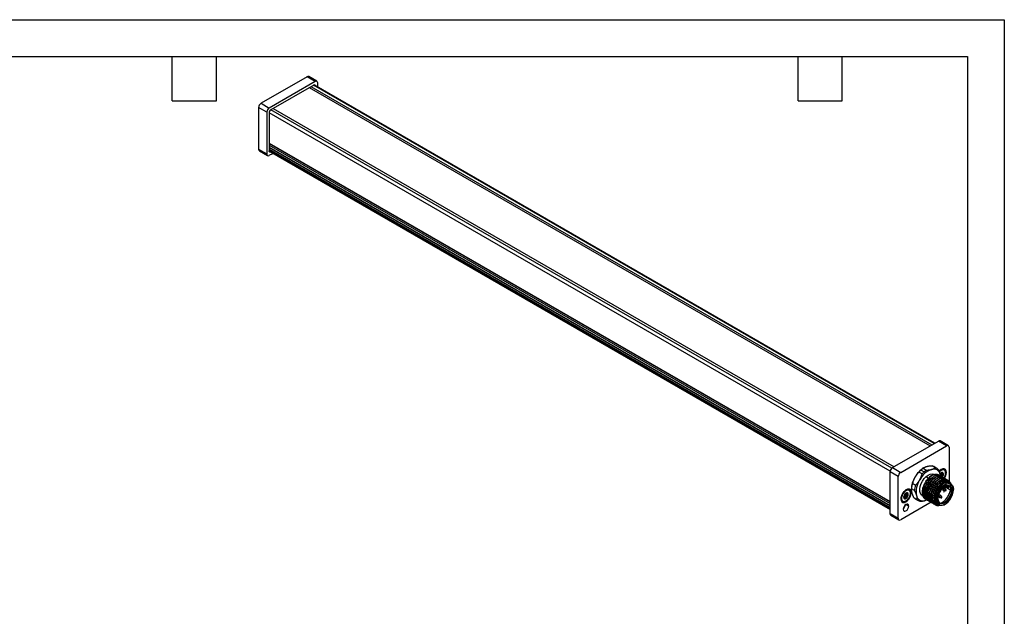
# Model space of a CAD drawing. Header units: millimetres. Extents: x 0 to 279, y 0 to 216.
# Tile 4 of 4: x 110 to 279, y 113 to 216. Entities that reach past the tile are written whole.
import ezdxf

# ---------------------------------------------------------------- set-up
doc = ezdxf.new("R2010")
doc.units = ezdxf.units.MM
doc.layers.add('TEXT', color=140, linetype='Continuous', lineweight=25)

msp = doc.modelspace()

# ---------------------------------------------------------------- linework, layer by layer
at = {"color": 7, "linetype": 'Continuous'}
for p, q in [((0, 215.9), (279.4, 215.9)), ((279.4, 215.9), (279.4, 0))]:
    msp.add_line(p, q, dxfattribs=at)
for p, q in [((159.14, 206.05), (151.22, 201.48)), ((160.55, 205.24), (159.14, 206.05)), ((160.85, 205.27), (159.44, 206.08)), ((160.55, 205.24), (152.63, 200.66)), ((160.3, 204.63), (152.89, 200.35)), ((159.53, 204.19), (266.62, 142.37)), ((159.82, 204.35), (266.9, 142.54)), ((267.32, 142.78), (160.24, 204.6)), ((267.44, 142.85), (160.37, 204.66)), ((160.98, 204.31), (160.98, 204.99)), ((152.21, 199.93), (150.79, 200.75)), ((150.79, 200.75), (150.79, 193.56)), ((151.22, 201.48), (152.63, 200.66)), ((153.31, 200.6), (260.39, 138.78)), ((152.21, 199.93), (152.21, 192.74)), ((152.6, 199.86), (152.6, 193.27)), ((259.71, 138.03), (152.6, 199.86)), ((259.99, 138.52), (152.89, 200.35)), ((152.6, 194.6), (259.69, 132.79)), ((152.6, 194.54), (259.69, 132.72)), ((152.6, 194.23), (259.69, 132.41)), ((152.6, 193.93), (259.69, 132.11)), ((152.6, 193.87), (259.69, 132.05)), ((150.79, 193.56), (152.21, 192.74)), ((150.92, 193.28), (152.33, 192.47)), ((152.6, 193.57), (259.69, 131.75)), ((259.69, 131.51), (152.6, 193.33)), ((152.61, 193.19), (259.69, 131.38)), ((152.63, 192.5), (153.22, 192.84)), ((260.11, 138.62), (268.03, 143.19)), ((269.45, 142.37), (268.03, 143.19)), ((269.75, 142.4), (268.33, 143.22)), ((261.53, 137.8), (269.45, 142.37)), ((269.87, 142.13), (269.87, 136.29)), ((261.1, 137.07), (259.69, 137.88)), ((259.69, 130.7), (259.69, 137.88)), ((260.11, 138.62), (261.53, 137.8)), ((265.22, 137.54), (264.68, 137.85)), ((265.04, 138.21), (265.58, 137.9)), ((265.42, 138.5), (265.95, 138.19)), ((265.57, 138.6), (265.49, 138.55)), ((267.47, 138.6), (266.94, 138.91)), ((267.76, 138.48), (267.23, 138.79)), ((268.59, 137.42), (268.34, 137.56)), ((268.5, 138.2), (268.43, 138.24)), ((268.45, 137.63), (268.83, 137.42)), ((268.6, 137.75), (268.52, 137.72)), ((268.52, 137.72), (268.7, 137.61)), ((268.53, 137.72), (268.67, 137.64)), ((268.53, 137.72), (268.67, 137.64)), ((268.66, 137.77), (268.71, 137.74)), ((269.06, 138.26), (268.99, 138.3)), ((269.29, 137.78), (269.42, 137.78)), ((261.1, 129.88), (261.1, 137.07)), ((263.57, 135.92), (264.11, 135.61)), ((265.92, 137.08), (266.34, 136.83)), ((266.44, 136.93), (266.51, 136.89)), ((266.79, 136.72), (266.75, 136.75)), ((267.07, 136.56), (267.03, 136.58)), ((267.36, 136.4), (267.31, 136.42)), ((267.39, 137.45), (267.37, 137.46)), ((267.92, 136.07), (267.88, 136.09)), ((268.16, 135.93), (268.2, 135.91)), ((268.33, 137.51), (268.51, 137.41)), ((268.37, 137.19), (268.33, 137.21)), ((268.35, 137.44), (268.38, 137.17)), ((268.4, 136.67), (268.37, 136.95)), ((268.53, 137.38), (268.51, 137.41)), ((268.51, 137.15), (268.53, 137.15)), ((268.53, 137.15), (268.51, 137.15)), ((268.52, 137.05), (268.68, 136.96)), ((268.58, 137.2), (268.71, 137.12)), ((268.65, 137.02), (268.61, 137.05)), ((268.63, 137.33), (268.63, 137.34)), ((268.63, 137.34), (268.67, 137.31)), ((268.63, 137.33), (268.67, 137.31)), ((268.93, 136.86), (268.89, 136.88)), ((269.22, 136.7), (269.17, 136.72)), ((269.5, 136.53), (269.46, 136.56)), ((269.78, 136.37), (269.74, 136.39)), ((270.18, 135.81), (269.96, 135.94)), ((262.42, 134.69), (262.35, 134.73)), ((262.51, 134.24), (262.44, 134.21)), ((262.44, 134.21), (262.62, 134.1)), ((262.45, 134.21), (262.58, 134.13)), ((262.45, 134.21), (262.59, 134.13)), ((262.57, 134.26), (262.63, 134.23)), ((262.98, 134.74), (262.91, 134.79)), ((263.21, 134.27), (263.34, 134.27)), ((263.36, 134.88), (263.36, 134.77)), ((263.91, 134.65), (263.37, 134.96)), ((268.61, 134.88), (268.95, 134.69)), ((269.05, 135.02), (268.86, 135.14)), ((269.15, 135.03), (268.9, 135.18)), ((268.97, 134.68), (269.24, 134.64)), ((269.05, 135.02), (269.28, 134.81)), ((269.14, 135.35), (269.55, 135.12)), ((269.14, 135.35), (270.31, 134.67)), ((269.34, 134.8), (269.17, 135.02)), ((269.41, 135.47), (269.55, 135.39)), ((269.55, 135.39), (269.62, 135.51)), ((269.81, 135.49), (269.7, 135.31)), ((269.82, 135.24), (269.94, 135.44)), ((269.83, 135.22), (269.84, 135.23)), ((269.83, 135.22), (269.83, 135.22)), ((269.84, 135.23), (269.96, 135.44)), ((269.84, 135.23), (269.84, 135.23)), ((266.77, 132.66), (261.53, 129.63)), ((261.79, 132.85), (261.86, 132.8)), ((262.07, 133.53), (262.05, 133.54)), ((262.06, 133.65), (262.33, 133.49)), ((262.06, 133.65), (262.34, 133.49)), ((262.06, 133.65), (262.33, 133.49)), ((262.08, 133.7), (262.14, 133.68)), ((262.09, 133.78), (262.35, 133.63)), ((262.14, 133.68), (262.51, 133.46)), ((262.14, 133.42), (262.29, 133.33)), ((262.18, 133.31), (262.27, 133.26)), ((262.21, 133.67), (262.6, 133.45)), ((262.23, 134.02), (262.43, 133.9)), ((262.51, 133.91), (262.25, 134.05)), ((262.33, 133.49), (262.44, 133.3)), ((262.37, 134.12), (262.75, 133.91)), ((262.44, 133.87), (262.43, 133.9)), ((262.43, 133.64), (262.44, 133.64)), ((262.44, 133.64), (262.43, 133.64)), ((262.5, 133.69), (262.63, 133.61)), ((262.54, 133.82), (262.54, 133.83)), ((262.54, 133.82), (262.59, 133.8)), ((262.54, 133.82), (262.58, 133.8)), ((263.78, 133.44), (264.32, 133.13)), ((264.03, 133.25), (264.56, 132.94)), ((265.25, 133.79), (265.4, 133.7)), ((265.76, 132.94), (266.04, 133.07)), ((265.8, 133.17), (265.85, 133.14)), ((266.09, 133.01), (266.13, 132.98)), ((266.37, 132.84), (266.41, 132.82)), ((266.65, 132.68), (266.7, 132.66)), ((266.94, 132.52), (266.98, 132.49)), ((267.65, 133.14), (267.42, 133.27)), ((267.99, 133.61), (268.24, 133.46)), ((268.01, 133.67), (268.2, 133.55)), ((268.44, 133.81), (268.11, 134)), ((268.5, 133.46), (268.2, 133.55)), ((268.27, 133.45), (268.53, 133.42)), ((268.63, 133.58), (268.46, 133.79)), ((262.44, 132.27), (262.93, 131.99)), ((267.22, 132.35), (267.26, 132.33)), ((267.86, 132.31), (268.08, 132.18)), ((268.11, 132.08), (268.3, 132.14)), ((259.69, 130.7), (261.1, 129.88)), ((259.81, 130.42), (261.23, 129.61))]:
    msp.add_line(p, q)
at = {"flags": 128}
for points in [[(160.3, 204.63), (160.35, 204.66), (160.4, 204.67), (160.45, 204.67), (160.5, 204.65), (160.53, 204.62), (160.56, 204.58), (160.57, 204.54)], [(152.82, 193.07), (152.78, 193.06), (152.73, 193.07), (152.69, 193.08), (152.65, 193.11), (152.62, 193.15), (152.61, 193.21), (152.6, 193.27)], [(265.92, 137.08), (266.28, 137.34), (266.64, 137.51), (266.98, 137.56), (267.28, 137.51), (267.37, 137.46)], [(269.42, 137.78), (269.37, 138.08), (269.25, 138.29), (269.05, 138.4), (268.8, 138.41), (268.53, 138.3), (268.25, 138.09), (268.14, 137.97)], [(268.16, 137.92), (268.23, 137.99), (268.5, 138.2)], [(268.53, 138.15), (268.26, 137.95), (268.18, 137.86)], [(268.97, 136.8), (269.02, 136.88), (269.19, 137.21), (269.28, 137.55), (269.28, 137.86), (269.19, 138.09), (269.02, 138.23), (268.79, 138.25), (268.53, 138.15)], [(265.25, 133.79), (265.09, 133.91), (264.92, 134.18), (264.82, 134.53), (264.81, 134.94), (264.89, 135.39), (265.06, 135.86), (265.29, 136.31), (265.58, 136.73), (265.92, 137.08)], [(270.19, 135.81), (270.01, 136), (269.75, 136.12), (269.44, 136.14), (269.1, 136.06), (268.74, 135.87), (268.4, 135.6), (268.07, 135.25), (267.79, 134.84), (267.56, 134.4), (267.41, 133.94), (267.32, 133.49)], [(269.96, 135.94), (269.75, 136.02), (269.43, 136.03), (269.09, 135.93), (268.73, 135.72), (268.38, 135.43), (268.06, 135.05), (267.8, 134.62), (267.59, 134.16), (267.47, 133.7), (267.42, 133.27)], [(267.65, 133.14), (267.69, 133.57), (267.82, 134.03), (268.02, 134.49), (268.29, 134.92), (268.61, 135.29), (268.96, 135.59), (269.31, 135.8), (269.66, 135.9), (269.98, 135.89), (270.25, 135.77), (270.45, 135.55), (270.58, 135.24), (270.62, 134.85)], [(268.41, 137.15), (268.41, 137.16), (268.35, 137.44)], [(268.51, 137.15), (268.47, 137.13), (268.43, 137.14), (268.41, 137.17), (268.4, 137.21), (268.41, 137.27), (268.43, 137.32), (268.47, 137.37), (268.51, 137.41)], [(268.53, 137.38), (268.49, 137.35), (268.46, 137.31), (268.43, 137.26), (268.43, 137.21), (268.43, 137.17), (268.46, 137.15), (268.49, 137.14), (268.53, 137.15)], [(268.51, 137.41), (268.56, 137.42), (268.59, 137.42), (268.62, 137.39), (268.63, 137.34)], [(268.53, 137.15), (268.56, 137.19), (268.6, 137.23), (268.62, 137.28), (268.63, 137.33), (268.62, 137.37), (268.6, 137.39), (268.56, 137.4), (268.53, 137.38)], [(263.34, 134.27), (263.29, 134.57), (263.17, 134.78), (262.97, 134.89), (262.72, 134.9), (262.44, 134.79), (262.17, 134.58), (261.92, 134.29), (261.72, 133.95), (261.6, 133.59), (261.55, 133.24)], [(261.55, 133.24), (261.6, 132.95), (261.72, 132.74), (261.92, 132.62), (262.17, 132.62), (262.44, 132.73), (262.72, 132.94), (262.97, 133.23), (263.17, 133.57), (263.29, 133.93), (263.34, 134.27)], [(261.86, 132.8), (261.73, 132.92), (261.64, 133.17), (261.64, 133.48), (261.73, 133.84), (261.91, 134.18), (262.15, 134.48), (262.42, 134.69)], [(262.44, 134.64), (262.18, 134.44), (261.95, 134.15), (261.78, 133.82), (261.69, 133.48), (261.69, 133.17), (261.78, 132.94), (261.95, 132.8), (262.18, 132.78), (262.44, 132.88)], [(262.44, 132.88), (262.71, 133.08), (262.94, 133.37), (263.11, 133.7), (263.2, 134.04), (263.2, 134.35), (263.11, 134.58), (262.94, 134.72), (262.71, 134.74), (262.44, 134.64)], [(270.1, 135.76), (270, 135.79), (269.7, 135.8), (269.36, 135.7), (269.02, 135.5), (268.68, 135.21), (268.38, 134.85), (268.12, 134.44), (267.93, 134), (267.8, 133.56), (267.76, 133.14)], [(267.96, 133.25), (268, 133.64), (268.13, 134.06), (268.32, 134.46), (268.58, 134.84), (268.87, 135.15), (269.19, 135.38), (269.51, 135.52), (269.81, 135.55), (270, 135.5)], [(270.42, 134.67), (270.38, 134.28), (270.26, 133.87), (270.06, 133.46), (269.81, 133.09), (269.51, 132.77), (269.19, 132.54), (268.87, 132.41), (268.58, 132.38), (268.32, 132.46), (268.13, 132.64), (268, 132.91), (267.96, 133.25)], [(267.96, 133.25), (268, 132.99), (268.12, 132.73), (268.3, 132.56), (268.55, 132.48), (268.83, 132.51), (269.13, 132.64), (269.44, 132.86), (269.72, 133.16), (269.96, 133.52), (270.15, 133.9), (270.27, 134.3), (270.31, 134.67)], [(268.59, 132.12), (268.68, 132.13), (269.02, 132.23), (269.36, 132.42), (269.7, 132.71), (270, 133.07), (270.26, 133.49), (270.46, 133.93), (270.58, 134.37), (270.62, 134.79)], [(268.97, 134.68), (268.95, 134.69), (268.92, 134.72), (268.91, 134.78), (268.92, 134.85), (268.95, 134.92), (269, 134.98), (269.05, 135.02)], [(269.05, 135.02), (269.1, 135.04), (269.15, 135.03), (269.17, 135.02)], [(270.31, 134.67), (270.27, 135), (270.15, 135.26), (269.96, 135.43), (269.72, 135.51), (269.44, 135.48), (269.14, 135.35)], [(269.24, 134.64), (269.23, 134.64), (269.22, 134.66), (269.21, 134.69), (269.22, 134.72), (269.23, 134.76), (269.25, 134.79), (269.28, 134.81)], [(269.28, 134.81), (269.31, 134.82), (269.33, 134.81), (269.34, 134.81)], [(269.31, 134.65), (269.32, 134.66), (269.33, 134.67), (269.33, 134.7), (269.33, 134.73), (269.32, 134.76), (269.3, 134.78), (269.28, 134.81)], [(269.55, 135.12), (269.55, 135.12), (269.52, 135.16), (269.5, 135.23), (269.52, 135.31), (269.55, 135.39)], [(269.55, 135.39), (269.57, 135.38), (269.59, 135.37), (269.61, 135.36), (269.63, 135.35), (269.65, 135.34), (269.67, 135.33), (269.69, 135.32), (269.7, 135.31)], [(269.7, 135.31), (269.68, 135.27), (269.67, 135.23), (269.68, 135.19), (269.7, 135.17), (269.72, 135.16), (269.76, 135.17), (269.79, 135.2), (269.82, 135.23)], [(269.82, 135.24), (269.83, 135.23), (269.84, 135.23), (269.84, 135.23), (269.84, 135.23)], [(269.94, 135.44), (269.92, 135.45), (269.92, 135.46)], [(262.43, 133.64), (262.39, 133.62), (262.35, 133.63), (262.33, 133.66), (262.32, 133.7), (262.33, 133.76), (262.35, 133.81), (262.39, 133.86), (262.43, 133.9)], [(262.44, 133.87), (262.41, 133.84), (262.38, 133.8), (262.35, 133.75), (262.35, 133.7), (262.35, 133.66), (262.38, 133.64), (262.41, 133.63), (262.44, 133.64)], [(262.43, 133.9), (262.47, 133.91), (262.51, 133.91), (262.54, 133.88), (262.54, 133.83)], [(262.44, 133.64), (262.48, 133.67), (262.52, 133.72), (262.54, 133.77), (262.54, 133.82), (262.54, 133.85), (262.52, 133.88), (262.48, 133.89), (262.44, 133.87)], [(265.76, 132.94), (266.03, 133.04), (266.06, 133.05)], [(269.16, 132.3), (268.96, 132.19), (268.61, 132.09), (268.29, 132.1), (268.02, 132.22), (267.82, 132.44), (267.69, 132.75), (267.65, 133.14)], [(267.76, 133.14), (267.8, 132.77), (267.93, 132.47), (268.12, 132.25), (268.38, 132.14), (268.59, 132.12)], [(268.2, 133.55), (268.21, 133.62), (268.24, 133.69), (268.29, 133.76), (268.34, 133.8), (268.4, 133.82), (268.44, 133.81), (268.46, 133.79)], [(268.27, 133.45), (268.24, 133.46), (268.21, 133.5), (268.2, 133.55)], [(268.5, 133.46), (268.51, 133.5), (268.52, 133.53), (268.55, 133.56), (268.57, 133.58), (268.6, 133.59), (268.62, 133.59), (268.63, 133.58)], [(268.5, 133.46), (268.53, 133.46), (268.57, 133.46), (268.6, 133.46), (268.63, 133.47), (268.64, 133.49), (268.65, 133.51), (268.65, 133.51)], [(268.53, 133.42), (268.52, 133.42), (268.51, 133.44), (268.5, 133.46)], [(262.93, 131.99), (262.89, 132.19), (262.79, 132.31), (262.63, 132.34), (262.44, 132.27), (262.26, 132.12), (262.11, 131.91), (262, 131.67), (261.96, 131.44)], [(261.96, 131.44), (262, 131.25), (262.11, 131.13), (262.26, 131.1), (262.44, 131.16), (262.63, 131.31), (262.79, 131.52), (262.89, 131.76), (262.93, 131.99)]]:
    msp.add_lwpolyline(points, dxfattribs=at)
for centre, radius, start, end in [((159.31, 205.81), 0.302, 65.6929, 125.6176), ((160.72, 205.03), 0.262, 350.786, 129.2033), ((151.71, 200.7), 0.922, 122.6055, 177.3945), ((153.13, 199.89), 0.922, 122.6055, 177.3945), ((153.22, 199.84), 0.615, 122.6055, 177.3945), ((151.09, 193.53), 0.296, 173.7012, 234.9867), ((152.47, 192.7), 0.262, 170.786, 309.2033), ((268.21, 142.94), 0.302, 65.6929, 125.6176), ((269.61, 142.17), 0.262, 350.786, 129.2033), ((260.61, 137.84), 0.922, 122.6055, 177.3945), ((262.02, 137.02), 0.922, 122.6055, 177.3945), ((267.77, 134.89), 4.32, 121.9225, 151.1825), ((268.07, 134.8), 4.56, 131.6456, 137.9771), ((268.16, 134.78), 3.77, 110.2567, 152.8704), ((267.59, 135.34), 3.83, 124.5642, 131.6776), ((268.61, 134.49), 4.56, 131.6456, 137.9771), ((268.13, 135.03), 3.83, 124.5642, 131.6776), ((267.23, 137.22), 1.15, 11.07, 108.9193), ((266.68, 137.84), 1.09, 60.0932, 76.5153), ((267.22, 137.54), 1.08, 43.4216, 76.5677), ((268.76, 137.27), 0.515, 93.4295, 146.5651), ((268.76, 137.8), 0.545, 65.2187, 121.3691), ((268.82, 137.78), 0.533, 63.7957, 127.5147), ((268.46, 138.15), 0.0615, 2.6055, 57.3945), ((268.53, 137.55), 0.164, 34.7815, 35.4198), ((268.68, 137.54), 0.248, 350.7481, 79.4532), ((267.52, 137.86), 1.9, 323.7439, 357.5708), ((267.68, 134.73), 4.32, 148.8177, 178.082), ((267.55, 134.61), 4.2, 161.7425, 175.1282), ((267.97, 134.45), 3.77, 147.1309, 189.7398), ((268.62, 134.47), 3.28, 131.5911, 135.1965), ((267.55, 136.01), 1.44, 69.2874, 140.7095), ((268.05, 137.55), 0.66, 338.668, 338.9206), ((268.06, 137.54), 0.866, 320.2279, 357.3607), ((262.68, 133.76), 0.515, 93.4295, 146.5651), ((262.68, 134.29), 0.545, 65.2187, 121.3691), ((262.74, 134.27), 0.533, 63.7957, 127.5147), ((262.38, 134.64), 0.0615, 2.6055, 57.3945), ((262.6, 134.03), 0.248, 350.7481, 79.4532), ((268.09, 134.3), 4.2, 161.7425, 175.1282), ((270.49, 133.21), 3.07, 121.6479, 177.7088), ((269.26, 134.74), 0.1, 257.5263, 299.9973), ((269.26, 134.74), 0.1, 299.9973, 0), ((269.26, 134.74), 0.1, 0, 42.4791), ((269.64, 135.34), 0.208, 327.9395, 329.9984), ((269.8, 135.19), 0.0452, 34.933, 63.5075), ((269.62, 134.78), 0.812, 352.0916, 61.4967), ((269.68, 134.91), 0.944, 352.368, 63.9555), ((270.36, 134.78), 0.123, 242.6097, 297.3903), ((270.61, 134.82), 0.0349, 290.7834, 69.2166), ((262.07, 133.28), 0.52, 177.1444, 236.2786), ((262.29, 133.49), 0.248, 170.7481, 259.4532), ((262.91, 133.49), 0.866, 140.2279, 177.3607), ((262.22, 133.61), 0.164, 214.7815, 215.4198), ((262.26, 133.59), 0.346, 267.6422, 302.3493), ((262.14, 133.82), 0.384, 299.8161, 299.9974), ((262.14, 133.82), 0.386, 299.9974, 300.1781), ((262.43, 132.87), 0.0175, 230.7967, 9.214), ((262.07, 133.93), 0.734, 301.1059, 322.0213), ((262.45, 134.04), 0.164, 34.7815, 35.4198), ((261.97, 134.04), 0.66, 338.668, 338.9206), ((261.98, 134.03), 0.866, 320.2279, 357.3607), ((264.57, 134.19), 1.09, 223.4461, 239.9403), ((265.38, 134.03), 1.15, 191.07, 288.9193), ((265.11, 133.88), 1.08, 223.4216, 256.5677), ((267.97, 132.96), 0.896, 190.5117, 279.1047), ((267.44, 133.3), 0.0349, 110.7834, 249.2166), ((268.43, 133.15), 1.02, 173.1429, 235.545), ((267.71, 133.25), 0.123, 242.6097, 297.3903), ((267.95, 133.28), 0.0347, 290.5391, 67.2547), ((268.55, 133.51), 0.1, 257.5263, 360), ((268.55, 133.51), 0.1, 360, 42.4791), ((261.27, 132.39), 1.09, 309.8156, 349.834), ((259.98, 130.66), 0.296, 173.7012, 234.9867), ((261.36, 129.84), 0.262, 170.786, 309.2033)]:
    msp.add_arc(centre, radius, start, end)
for points, knots in [([(264.68, 137.85), (264.66, 137.82), (264.6, 137.77), (264.52, 137.68), (264.44, 137.6), (264.36, 137.51), (264.28, 137.4), (264.18, 137.27), (264.08, 137.12), (264.02, 137.02), (263.99, 136.97)], [0, 0, 0, 0, 0.107356, 0.212739, 0.316247, 0.417982, 0.518055, 0.680497, 0.840958, 1, 1, 1, 1]), ([(266.03, 138.78), (266.01, 138.78), (265.96, 138.76), (265.89, 138.74), (265.82, 138.72), (265.76, 138.69), (265.68, 138.66), (265.59, 138.61), (265.5, 138.56), (265.44, 138.52), (265.42, 138.5)], [0, 0, 0, 0, 0.0951908, 0.1908652, 0.2871465, 0.3841553, 0.4820098, 0.6495139, 0.8220175, 1, 1, 1, 1]), ([(265.95, 138.19), (265.99, 138.19), (266.06, 138.19), (266.16, 138.2), (266.26, 138.21), (266.36, 138.22), (266.47, 138.23), (266.59, 138.25), (266.73, 138.28), (266.81, 138.3), (266.85, 138.31)], [0, 0, 0, 0, 0.107356, 0.212739, 0.316247, 0.417982, 0.518055, 0.680497, 0.840958, 1, 1, 1, 1]), ([(266.94, 138.91), (266.9, 138.9), (266.83, 138.9), (266.73, 138.89), (266.63, 138.89), (266.53, 138.88), (266.42, 138.86), (266.3, 138.84), (266.16, 138.82), (266.08, 138.8), (266.03, 138.78)], [0, 0, 0, 0, 0.107356, 0.212739, 0.316247, 0.417982, 0.518055, 0.680497, 0.840958, 1, 1, 1, 1]), ([(266.85, 138.31), (266.88, 138.32), (266.93, 138.33), (267, 138.35), (267.07, 138.38), (267.13, 138.4), (267.21, 138.44), (267.29, 138.48), (267.39, 138.54), (267.45, 138.58), (267.47, 138.6)], [0, 0, 0, 0, 0.095191, 0.190865, 0.287146, 0.384155, 0.48201, 0.649514, 0.822017, 1, 1, 1, 1]), ([(268.01, 138.29), (268.03, 138.26), (268.06, 138.19), (268.1, 138.1), (268.15, 138.01), (268.18, 137.92), (268.23, 137.82), (268.27, 137.7), (268.32, 137.57), (268.34, 137.49), (268.35, 137.44)], [0, 0, 0, 0, 0.1073561, 0.212739, 0.3162467, 0.4179823, 0.5180547, 0.6804969, 0.8409585, 1, 1, 1, 1]), ([(268.32, 137.51), (268.32, 137.52), (268.33, 137.53), (268.34, 137.55), (268.36, 137.57), (268.38, 137.59), (268.41, 137.61), (268.44, 137.63), (268.45, 137.63)], [0, 0, 0, 0, 0.1241476, 0.2503088, 0.3734635, 0.4995916, 0.7392898, 1, 1, 1, 1]), ([(268.73, 137.78), (268.72, 137.78), (268.71, 137.78), (268.7, 137.78), (268.68, 137.78), (268.66, 137.77), (268.63, 137.76), (268.61, 137.75), (268.6, 137.75)], [0, 0, 0, 0, 0.117276, 0.238411, 0.36557, 0.500629, 0.72952, 1, 1, 1, 1]), ([(268.67, 137.64), (268.66, 137.65), (268.66, 137.65), (268.66, 137.66), (268.66, 137.67), (268.66, 137.68), (268.67, 137.7), (268.68, 137.72), (268.7, 137.73), (268.71, 137.74)], [0, 0, 0, 0, 0.090768, 0.184987, 0.284005, 0.388984, 0.500901, 0.726686, 1, 1, 1, 1]), ([(268.83, 137.57), (268.82, 137.58), (268.79, 137.58), (268.76, 137.59), (268.73, 137.6), (268.7, 137.61), (268.68, 137.63), (268.67, 137.64), (268.67, 137.64)], [0, 0, 0, 0, 0.187534, 0.35369, 0.499109, 0.681786, 0.84695, 1, 1, 1, 1]), ([(268.71, 137.74), (268.72, 137.74), (268.73, 137.75), (268.74, 137.76), (268.74, 137.77), (268.74, 137.78), (268.73, 137.78), (268.73, 137.78)], [0, 0, 0, 0, 0.185512, 0.352113, 0.500698, 0.762356, 1, 1, 1, 1]), ([(268.92, 137.5), (268.92, 137.5), (268.92, 137.51), (268.92, 137.53), (268.91, 137.54), (268.89, 137.55), (268.86, 137.57), (268.84, 137.57), (268.83, 137.57)], [0, 0, 0, 0, 0.117276, 0.238411, 0.36557, 0.500629, 0.729519, 1, 1, 1, 1]), ([(263.99, 136.97), (263.97, 136.94), (263.93, 136.87), (263.88, 136.78), (263.83, 136.68), (263.79, 136.58), (263.74, 136.45), (263.68, 136.3), (263.62, 136.11), (263.59, 135.99), (263.57, 135.92)], [0, 0, 0, 0, 0.095191, 0.190865, 0.287146, 0.384155, 0.48201, 0.649514, 0.822017, 1, 1, 1, 1]), ([(264.11, 135.61), (264.14, 135.64), (264.19, 135.7), (264.27, 135.78), (264.35, 135.87), (264.43, 135.95), (264.51, 136.06), (264.61, 136.19), (264.71, 136.34), (264.77, 136.44), (264.81, 136.49)], [0, 0, 0, 0, 0.107356, 0.212739, 0.316247, 0.417982, 0.518055, 0.680497, 0.840958, 1, 1, 1, 1]), ([(264.81, 136.49), (264.82, 136.53), (264.86, 136.59), (264.91, 136.69), (264.96, 136.78), (265, 136.88), (265.05, 137.01), (265.11, 137.16), (265.17, 137.35), (265.2, 137.48), (265.22, 137.54)], [0, 0, 0, 0, 0.095191, 0.190865, 0.287146, 0.384155, 0.48201, 0.649514, 0.822017, 1, 1, 1, 1]), ([(265.81, 133.17), (265.8, 133.18), (265.63, 133.22), (265.42, 133.55), (265.24, 134.13), (265.3, 134.87), (265.55, 135.67), (265.85, 136.14), (266, 136.38)], [0, 0, 0, 0, 0.007331, 0.205865, 0.404399, 0.602932, 0.801466, 1, 1, 1, 1]), ([(266.51, 136.89), (266.31, 136.67), (265.91, 136.24), (265.48, 135.37), (265.28, 134.5), (265.35, 133.75), (265.57, 133.29), (265.81, 133.2), (265.87, 133.18)], [0, 0, 0, 0, 0.187526, 0.375053, 0.562579, 0.750105, 0.937632, 1, 1, 1, 1]), ([(266.11, 133.04), (266.05, 133.06), (265.81, 133.15), (265.59, 133.62), (265.52, 134.36), (265.72, 135.23), (266.15, 136.1), (266.55, 136.53), (266.75, 136.75)], [0, 0, 0, 0, 0.062369, 0.249895, 0.437421, 0.624948, 0.812474, 1, 1, 1, 1]), ([(267.17, 136.68), (266.97, 136.69), (266.5, 136.71), (266.16, 136.07), (265.79, 135.45), (265.59, 134.75), (265.57, 134.12), (265.72, 133.6), (266.04, 133.26), (266.48, 133.15), (267, 133.27), (267.54, 133.6), (268.04, 134.11), (268.44, 134.74), (268.7, 135.41), (268.78, 136.05), (268.69, 136.57), (268.43, 136.92), (268.03, 137.05), (267.55, 136.95), (267.04, 136.63), (266.55, 136.12), (266.17, 135.49), (265.94, 134.9), (265.92, 134.58), (265.91, 134.46)], [0, 0, 0, 0, 0.034551, 0.079409, 0.124266, 0.169123, 0.213979, 0.258835, 0.30369, 0.348545, 0.3934, 0.438256, 0.483112, 0.527969, 0.572827, 0.617685, 0.662543, 0.7074, 0.752257, 0.797113, 0.841968, 0.886823, 0.931678, 0.976533, 1, 1, 1, 1]), ([(266.79, 136.72), (266.59, 136.51), (266.19, 136.07), (265.77, 135.21), (265.56, 134.34), (265.64, 133.59), (265.85, 133.12), (266.09, 133.04), (266.15, 133.02)], [0, 0, 0, 0, 0.187526, 0.375052, 0.562579, 0.750105, 0.937631, 1, 1, 1, 1]), ([(266.39, 132.88), (266.33, 132.9), (266.09, 132.98), (265.88, 133.45), (265.8, 134.2), (266.01, 135.07), (266.43, 135.93), (266.83, 136.37), (267.03, 136.58)], [0, 0, 0, 0, 0.062369, 0.249895, 0.437421, 0.624948, 0.812474, 1, 1, 1, 1]), ([(267.07, 136.56), (266.87, 136.34), (266.47, 135.91), (266.05, 135.05), (265.85, 134.17), (265.92, 133.43), (266.14, 132.96), (266.37, 132.88), (266.43, 132.85)], [0, 0, 0, 0, 0.187526, 0.375053, 0.562579, 0.750106, 0.937632, 1, 1, 1, 1]), ([(266.67, 132.72), (266.61, 132.74), (266.38, 132.82), (266.16, 133.29), (266.09, 134.03), (266.29, 134.91), (266.71, 135.77), (267.11, 136.2), (267.31, 136.42)], [0, 0, 0, 0, 0.062369, 0.2498952, 0.4374214, 0.6249476, 0.8124738, 1, 1, 1, 1]), ([(267.36, 136.4), (267.15, 136.18), (266.75, 135.75), (266.33, 134.88), (266.13, 134.01), (266.2, 133.26), (266.42, 132.8), (266.66, 132.71), (266.71, 132.69)], [0, 0, 0, 0, 0.187526, 0.375053, 0.562579, 0.750105, 0.937632, 1, 1, 1, 1]), ([(266.95, 132.55), (266.9, 132.57), (266.66, 132.66), (266.44, 133.13), (266.37, 133.87), (266.57, 134.74), (266.99, 135.61), (267.4, 136.04), (267.6, 136.26)], [0, 0, 0, 0, 0.062369, 0.249895, 0.437421, 0.624948, 0.812474, 1, 1, 1, 1]), ([(267.64, 136.23), (267.44, 136.02), (267.04, 135.58), (266.61, 134.72), (266.41, 133.85), (266.48, 133.1), (266.7, 132.63), (266.94, 132.55), (267, 132.53)], [0, 0, 0, 0, 0.187526, 0.375053, 0.562579, 0.750105, 0.937632, 1, 1, 1, 1]), ([(268.28, 137.14), (268.26, 137.18), (268.16, 137.39), (267.76, 137.49), (267.15, 137.39), (266.72, 137.06), (266.51, 136.89)], [0, 0, 0, 0, 0.065595, 0.377063, 0.688532, 1, 1, 1, 1]), ([(267.24, 132.39), (267.18, 132.41), (266.94, 132.49), (266.72, 132.96), (266.65, 133.71), (266.86, 134.58), (267.28, 135.44), (267.68, 135.88), (267.88, 136.09)], [0, 0, 0, 0, 0.062368, 0.249895, 0.437421, 0.624947, 0.812474, 1, 1, 1, 1]), ([(267.92, 136.07), (267.72, 135.85), (267.32, 135.42), (266.9, 134.56), (266.7, 133.68), (266.77, 132.94), (266.98, 132.47), (267.22, 132.39), (267.28, 132.36)], [0, 0, 0, 0, 0.187526, 0.375052, 0.562579, 0.750105, 0.937631, 1, 1, 1, 1]), ([(266.75, 136.75), (266.96, 136.91), (267.38, 137.24), (267.96, 137.38), (268.21, 137.23), (268.31, 137.17)], [0, 0, 0, 0, 0.374895, 0.74979, 1, 1, 1, 1]), ([(268.52, 137.05), (268.52, 137.06), (268.42, 137.24), (268.04, 137.32), (267.43, 137.23), (267, 136.89), (266.79, 136.72)], [0, 0, 0, 0, 0.0210976, 0.3473984, 0.6736992, 1, 1, 1, 1]), ([(267.51, 132.21), (267.43, 132.26), (267.21, 132.39), (267.02, 132.8), (266.94, 133.39), (267.04, 134.07), (267.3, 134.76), (267.68, 135.42), (268, 135.76), (268.16, 135.93)], [0, 0, 0, 0, 0.100118, 0.250098, 0.400079, 0.550059, 0.700039, 0.85002, 1, 1, 1, 1]), ([(269.16, 136.17), (269.01, 136.23), (268.62, 136.38), (268.26, 136), (267.74, 135.56), (267.35, 134.92), (267.07, 134.24), (266.97, 133.57), (267.05, 132.99), (267.3, 132.57), (267.69, 132.35), (268.19, 132.37), (268.73, 132.62), (269.26, 133.06), (269.7, 133.65), (270.03, 134.32), (270.19, 134.98), (270.16, 135.56), (269.97, 135.98), (269.62, 136.21), (269.17, 136.2), (268.66, 135.97), (268.16, 135.53), (267.72, 134.94), (267.41, 134.26), (267.26, 133.58), (267.29, 132.96), (267.5, 132.51), (267.74, 132.27), (267.92, 132.26), (267.95, 132.26)], [0, 0, 0, 0, 0.022511, 0.059887, 0.097263, 0.134638, 0.172014, 0.209389, 0.246764, 0.284139, 0.321514, 0.358889, 0.396264, 0.433639, 0.471014, 0.508389, 0.545765, 0.58314, 0.620516, 0.657893, 0.695269, 0.732646, 0.770022, 0.807399, 0.844776, 0.882153, 0.919529, 0.956906, 0.994282, 1, 1, 1, 1]), ([(268.2, 135.91), (268, 135.71), (267.8, 135.48), (267.46, 134.96), (267.32, 134.68), (267.11, 134.1), (267.05, 133.81), (267, 133.27), (267.02, 133.01), (267.08, 132.8)], [0, 0, 0, 0, 0.25, 0.25, 0.5, 0.5, 0.75, 0.75, 1, 1, 1, 1]), ([(267.03, 136.58), (267.24, 136.75), (267.67, 137.08), (268.24, 137.21), (268.49, 137.07), (268.59, 137.01)], [0, 0, 0, 0, 0.374895, 0.74979, 1, 1, 1, 1]), ([(268.82, 136.87), (268.81, 136.89), (268.71, 137.07), (268.32, 137.16), (267.72, 137.07), (267.29, 136.73), (267.07, 136.56)], [0, 0, 0, 0, 0.029727, 0.353151, 0.676576, 1, 1, 1, 1]), ([(267.31, 136.42), (267.52, 136.59), (267.95, 136.92), (268.52, 137.05), (268.77, 136.91), (268.87, 136.85)], [0, 0, 0, 0, 0.374895, 0.74979, 1, 1, 1, 1]), ([(270.22, 135.81), (270.19, 135.89), (270.08, 136.11), (269.74, 136.27), (269.25, 136.25), (268.7, 135.97), (268.18, 135.5), (267.74, 134.87), (267.42, 134.17), (267.35, 133.72), (267.32, 133.49)], [0, 0, 0, 0, 0.0673521, 0.2030796, 0.3379764, 0.4720425, 0.6052779, 0.7376826, 0.8692566, 1, 1, 1, 1]), ([(268.37, 136.95), (268.21, 136.92), (268.04, 136.86), (267.69, 136.68), (267.52, 136.55), (267.36, 136.4)], [0, 0, 0, 0, 0.5, 0.5, 1, 1, 1, 1]), ([(267.6, 136.26), (267.76, 136.41), (267.93, 136.54), (268.28, 136.73), (268.45, 136.79), (268.61, 136.81)], [0, 0, 0, 0, 0.5, 0.5, 1, 1, 1, 1]), ([(267.64, 136.23), (267.64, 136.23), (267.64, 136.23), (267.64, 136.23), (267.64, 136.23), (267.64, 136.23), (267.64, 136.23), (267.64, 136.23), (267.64, 136.23), (267.63, 136.24), (267.64, 136.23), (267.63, 136.23), (267.63, 136.24), (267.63, 136.24), (267.62, 136.24), (267.62, 136.24), (267.61, 136.25), (267.61, 136.25), (267.6, 136.25), (267.6, 136.26), (267.6, 136.26), (267.6, 136.26)], [0, 0, 0, 0, 0.020517, 0.030775, 0.035904, 0.038469, 0.039751, 0.040392, 0.040713, 0.068754, 0.096637, 0.096802, 0.197158, 0.297513, 0.397868, 0.498224, 0.598579, 0.698934, 0.799289, 0.899645, 1, 1, 1, 1]), ([(269.38, 136.55), (269.37, 136.56), (269.28, 136.75), (268.89, 136.83), (268.28, 136.74), (267.85, 136.4), (267.64, 136.23)], [0, 0, 0, 0, 0.029727, 0.353151, 0.676576, 1, 1, 1, 1]), ([(267.88, 136.09), (268.09, 136.26), (268.51, 136.59), (269.09, 136.72), (269.34, 136.58), (269.44, 136.52)], [0, 0, 0, 0, 0.374895, 0.7497899, 1, 1, 1, 1]), ([(269.71, 136.3), (269.69, 136.34), (269.58, 136.57), (269.17, 136.67), (268.56, 136.58), (268.14, 136.24), (267.92, 136.07)], [0, 0, 0, 0, 0.07927, 0.38618, 0.69309, 1, 1, 1, 1]), ([(268.16, 135.93), (268.37, 136.1), (268.8, 136.43), (269.37, 136.56), (269.62, 136.42), (269.72, 136.36)], [0, 0, 0, 0, 0.374895, 0.749789, 1, 1, 1, 1]), ([(270.03, 136.06), (270, 136.14), (269.88, 136.39), (269.46, 136.51), (268.85, 136.41), (268.42, 136.08), (268.2, 135.91)], [0, 0, 0, 0, 0.118456, 0.412304, 0.706152, 1, 1, 1, 1]), ([(268.99, 134.37), (269.07, 134.53), (269.15, 134.7), (269.27, 135.04), (269.31, 135.21), (269.41, 135.7), (269.41, 136), (269.28, 136.5), (269.16, 136.7), (268.91, 136.88), (268.81, 136.92), (268.6, 136.97), (268.49, 136.97), (268.37, 136.95)], [0, 0, 0, 0, 0.125, 0.125, 0.25, 0.25, 0.5, 0.5, 0.75, 0.75, 0.875, 0.875, 1, 1, 1, 1]), ([(268.61, 136.81), (268.77, 136.83), (268.98, 136.85), (269.12, 136.73), (269.16, 136.7)], [0, 0, 0, 0, 0.750488, 1, 1, 1, 1]), ([(268.71, 137.12), (268.71, 137.13), (268.69, 137.15), (268.68, 137.18), (268.66, 137.21), (268.66, 137.24), (268.66, 137.28), (268.66, 137.3), (268.67, 137.31)], [0, 0, 0, 0, 0.187534, 0.35369, 0.499109, 0.681786, 0.84695, 1, 1, 1, 1]), ([(268.67, 137.31), (268.67, 137.32), (268.67, 137.33), (268.68, 137.34), (268.7, 137.36), (268.71, 137.37), (268.74, 137.39), (268.78, 137.4), (268.81, 137.41), (268.83, 137.42)], [0, 0, 0, 0, 0.090768, 0.184987, 0.284005, 0.388984, 0.500901, 0.726686, 1, 1, 1, 1]), ([(268.73, 136.99), (268.73, 136.99), (268.74, 137), (268.74, 137.02), (268.74, 137.04), (268.74, 137.06), (268.73, 137.09), (268.72, 137.11), (268.71, 137.12)], [0, 0, 0, 0, 0.117276, 0.23841, 0.365569, 0.500628, 0.729519, 1, 1, 1, 1]), ([(268.83, 137.42), (268.84, 137.42), (268.85, 137.42), (268.88, 137.43), (268.9, 137.45), (268.92, 137.47), (268.92, 137.49), (268.92, 137.5)], [0, 0, 0, 0, 0.185512, 0.352113, 0.500698, 0.762356, 1, 1, 1, 1]), ([(262.64, 134.27), (262.64, 134.27), (262.63, 134.27), (262.62, 134.27), (262.6, 134.27), (262.58, 134.26), (262.55, 134.25), (262.53, 134.24), (262.51, 134.24)], [0, 0, 0, 0, 0.117276, 0.238411, 0.36557, 0.500629, 0.72952, 1, 1, 1, 1]), ([(262.58, 134.13), (262.58, 134.14), (262.58, 134.14), (262.58, 134.15), (262.58, 134.16), (262.58, 134.17), (262.59, 134.19), (262.6, 134.21), (262.62, 134.22), (262.63, 134.23)], [0, 0, 0, 0, 0.090768, 0.184987, 0.284005, 0.388984, 0.500901, 0.726686, 1, 1, 1, 1]), ([(262.63, 134.23), (262.64, 134.23), (262.65, 134.24), (262.66, 134.25), (262.66, 134.26), (262.66, 134.27), (262.65, 134.27), (262.64, 134.27)], [0, 0, 0, 0, 0.185512, 0.352113, 0.500698, 0.762356, 1, 1, 1, 1]), ([(263.37, 134.96), (263.37, 134.94), (263.37, 134.9), (263.36, 134.84), (263.36, 134.77), (263.37, 134.7), (263.37, 134.62), (263.38, 134.52), (263.41, 134.41), (263.43, 134.33), (263.44, 134.28)], [0, 0, 0, 0, 0.107356, 0.212739, 0.316247, 0.417982, 0.518055, 0.680497, 0.840958, 1, 1, 1, 1]), ([(263.44, 134.28), (263.44, 134.26), (263.46, 134.21), (263.48, 134.13), (263.51, 134.05), (263.54, 133.97), (263.58, 133.87), (263.63, 133.75), (263.7, 133.6), (263.76, 133.49), (263.78, 133.44)], [0, 0, 0, 0, 0.095191, 0.190865, 0.287146, 0.384155, 0.48201, 0.649514, 0.822017, 1, 1, 1, 1]), ([(263.91, 134.65), (263.93, 134.62), (263.96, 134.56), (264.01, 134.46), (264.05, 134.37), (264.09, 134.28), (264.13, 134.18), (264.18, 134.06), (264.22, 133.93), (264.25, 133.85), (264.26, 133.81)], [0, 0, 0, 0, 0.109187, 0.216522, 0.322322, 0.426926, 0.530692, 0.688453, 0.844366, 1, 1, 1, 1]), ([(269.56, 135.12), (269.56, 135.11), (269.59, 135.1), (269.64, 135.09), (269.7, 135.1), (269.76, 135.13), (269.8, 135.18), (269.83, 135.21), (269.83, 135.22)], [0, 0, 0, 0, 0.0777381, 0.2678308, 0.4504898, 0.6526636, 0.8946606, 1, 1, 1, 1]), ([(269.94, 135.44), (269.94, 135.44), (269.95, 135.43), (269.95, 135.43), (269.95, 135.43)], [0, 0, 0, 0, 0.636121, 1, 1, 1, 1]), ([(262.05, 133.53), (262.05, 133.52), (262.05, 133.51), (262.05, 133.5), (262.05, 133.5), (262.05, 133.49), (262.05, 133.49), (262.05, 133.5), (262.05, 133.51)], [0, 0, 0, 0, 0.117276, 0.238411, 0.36557, 0.500629, 0.729519, 1, 1, 1, 1]), ([(262.05, 133.51), (262.05, 133.51), (262.05, 133.52), (262.06, 133.53), (262.06, 133.53), (262.07, 133.53), (262.07, 133.53), (262.08, 133.52), (262.08, 133.51)], [0, 0, 0, 0, 0.187534, 0.35369, 0.499109, 0.681786, 0.84695, 1, 1, 1, 1]), ([(262.09, 133.51), (262.09, 133.51), (262.09, 133.5), (262.1, 133.49), (262.11, 133.47), (262.12, 133.46), (262.13, 133.43), (262.15, 133.39), (262.16, 133.36), (262.17, 133.34)], [0, 0, 0, 0, 0.090768, 0.184987, 0.284005, 0.388984, 0.500901, 0.726686, 1, 1, 1, 1]), ([(262.14, 133.68), (262.15, 133.68), (262.16, 133.67), (262.18, 133.67), (262.2, 133.67), (262.21, 133.67), (262.21, 133.67)], [0, 0, 0, 0, 0.250897, 0.501913, 0.754016, 1, 1, 1, 1]), ([(262.17, 133.34), (262.17, 133.33), (262.18, 133.32), (262.19, 133.3), (262.2, 133.27), (262.22, 133.25), (262.24, 133.25), (262.25, 133.24)], [0, 0, 0, 0, 0.1855116, 0.3521126, 0.5006976, 0.762356, 1, 1, 1, 1]), ([(262.24, 134), (262.24, 134.01), (262.25, 134.02), (262.26, 134.04), (262.27, 134.06), (262.3, 134.08), (262.33, 134.1), (262.36, 134.12), (262.37, 134.12)], [0, 0, 0, 0, 0.1241476, 0.2503088, 0.3734635, 0.4995916, 0.7392898, 1, 1, 1, 1]), ([(262.25, 133.24), (262.25, 133.24), (262.26, 133.24), (262.27, 133.25), (262.27, 133.26), (262.27, 133.26)], [0, 0, 0, 0, 0.322053, 0.653411, 1, 1, 1, 1]), ([(262.27, 133.26), (262.28, 133.26), (262.28, 133.27), (262.28, 133.29), (262.29, 133.31), (262.29, 133.32), (262.29, 133.33)], [0, 0, 0, 0, 0.212949, 0.449419, 0.711304, 1, 1, 1, 1]), ([(262.29, 133.33), (262.28, 133.34), (262.28, 133.37), (262.28, 133.4), (262.29, 133.42), (262.3, 133.45), (262.31, 133.47), (262.33, 133.48), (262.33, 133.49)], [0, 0, 0, 0, 0.187533, 0.35369, 0.499108, 0.681785, 0.846949, 1, 1, 1, 1]), ([(262.34, 133.49), (262.34, 133.49), (262.35, 133.5), (262.37, 133.5), (262.38, 133.5), (262.4, 133.5), (262.43, 133.5), (262.47, 133.49), (262.5, 133.47), (262.51, 133.46)], [0, 0, 0, 0, 0.090768, 0.184987, 0.284005, 0.388984, 0.500901, 0.726686, 1, 1, 1, 1]), ([(262.51, 133.46), (262.52, 133.46), (262.54, 133.45), (262.56, 133.45), (262.58, 133.44), (262.59, 133.45), (262.6, 133.45)], [0, 0, 0, 0, 0.288696, 0.550581, 0.787051, 1, 1, 1, 1]), ([(262.63, 133.61), (262.63, 133.62), (262.61, 133.64), (262.6, 133.67), (262.58, 133.7), (262.58, 133.73), (262.57, 133.77), (262.58, 133.79), (262.58, 133.8)], [0, 0, 0, 0, 0.187534, 0.35369, 0.499109, 0.681786, 0.84695, 1, 1, 1, 1]), ([(262.75, 134.06), (262.73, 134.07), (262.71, 134.07), (262.68, 134.08), (262.65, 134.09), (262.62, 134.1), (262.6, 134.12), (262.59, 134.13), (262.59, 134.13)], [0, 0, 0, 0, 0.187534, 0.35369, 0.499109, 0.681786, 0.84695, 1, 1, 1, 1]), ([(262.59, 133.8), (262.59, 133.81), (262.59, 133.82), (262.6, 133.83), (262.62, 133.85), (262.63, 133.86), (262.66, 133.88), (262.7, 133.89), (262.73, 133.9), (262.75, 133.91)], [0, 0, 0, 0, 0.090768, 0.184987, 0.284005, 0.388984, 0.500901, 0.726686, 1, 1, 1, 1]), ([(262.6, 133.45), (262.61, 133.45), (262.62, 133.45), (262.63, 133.46), (262.64, 133.47), (262.64, 133.47)], [0, 0, 0, 0, 0.346589, 0.677947, 1, 1, 1, 1]), ([(262.64, 133.47), (262.65, 133.48), (262.65, 133.49), (262.66, 133.51), (262.66, 133.52), (262.66, 133.55), (262.65, 133.58), (262.64, 133.6), (262.63, 133.61)], [0, 0, 0, 0, 0.117276, 0.2384103, 0.3655687, 0.5006276, 0.7295187, 1, 1, 1, 1]), ([(262.84, 133.99), (262.84, 133.99), (262.84, 134), (262.84, 134.02), (262.83, 134.03), (262.81, 134.04), (262.78, 134.06), (262.76, 134.06), (262.75, 134.06)], [0, 0, 0, 0, 0.117276, 0.238411, 0.36557, 0.500629, 0.729519, 1, 1, 1, 1]), ([(262.75, 133.91), (262.76, 133.91), (262.77, 133.91), (262.79, 133.92), (262.82, 133.94), (262.84, 133.96), (262.84, 133.98), (262.84, 133.99)], [0, 0, 0, 0, 0.185512, 0.352113, 0.500698, 0.762356, 1, 1, 1, 1]), ([(264.26, 133.81), (264.26, 133.79), (264.28, 133.74), (264.29, 133.67), (264.3, 133.6), (264.31, 133.53), (264.32, 133.45), (264.33, 133.35), (264.33, 133.24), (264.32, 133.17), (264.32, 133.13)], [0, 0, 0, 0, 0.093446, 0.186768, 0.280311, 0.374413, 0.469406, 0.642745, 0.819087, 1, 1, 1, 1]), ([(264.85, 132.82), (264.89, 132.82), (264.96, 132.83), (265.07, 132.84), (265.17, 132.84), (265.27, 132.85), (265.38, 132.87), (265.5, 132.89), (265.63, 132.91), (265.72, 132.93), (265.76, 132.94)], [0, 0, 0, 0, 0.109187, 0.216522, 0.322322, 0.426926, 0.530692, 0.688453, 0.844366, 1, 1, 1, 1]), ([(267.08, 132.8), (267.17, 132.64), (267.35, 132.33), (267.71, 132.13), (267.96, 132.15), (268.04, 132.16)], [0, 0, 0, 0, 0.415398, 0.822048, 1, 1, 1, 1]), ([(267.32, 133.49), (267.32, 133.47), (267.32, 133.43), (267.32, 133.36), (267.32, 133.3), (267.32, 133.24), (267.33, 133.16), (267.34, 133.08), (267.36, 132.98), (267.37, 132.93), (267.38, 132.9)], [0, 0, 0, 0, 0.100223, 0.200293, 0.300342, 0.400504, 0.50091, 0.667541, 0.8337, 1, 1, 1, 1]), ([(267.38, 132.9), (267.42, 132.78), (267.5, 132.55), (267.71, 132.32), (267.91, 132.25), (268, 132.22)], [0, 0, 0, 0, 0.334049, 0.669448, 1, 1, 1, 1])]:
    msp.add_open_spline(points, degree=3, knots=knots)
msp.add_open_spline([(266, 136.38), (266.09, 136.53), (266.19, 136.66), (266.29, 136.79)], degree=3)
at = {"layer": 'TEXT'}
for p, q in [((6.35, 209.55), (273.05, 209.55)), ((135.89, 201.93), (135.89, 209.55)), ((143.51, 201.93), (143.51, 209.55)), ((243.84, 201.93), (243.84, 209.55)), ((251.46, 201.93), (251.46, 209.55)), ((273.05, 209.55), (273.05, 6.35)), ((135.89, 201.93), (143.51, 201.93)), ((243.84, 201.93), (251.46, 201.93))]:
    msp.add_line(p, q, dxfattribs=at)

doc.saveas('drawing.dxf')
